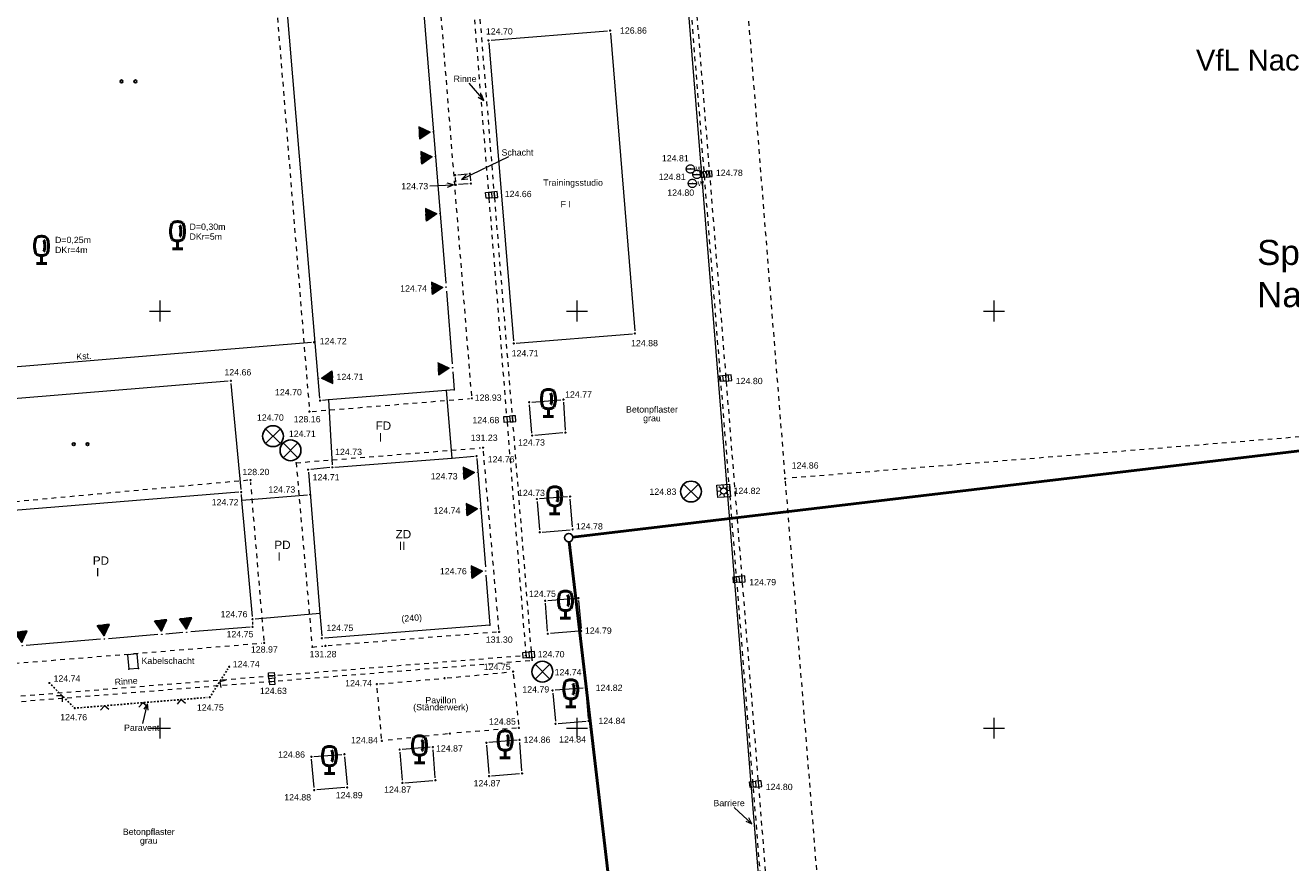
# Model space of a CAD drawing. Header units: metres. Extents: x 32377355 to 32378041, y 5707167 to 5708004.
# Tile 20 of 80: x 32377667 to 32377743, y 5707392 to 5707442. Entities that reach past the tile are written whole.
import ezdxf

# ---------------------------------------------------------------- set-up
doc = ezdxf.new("R2010")
doc.units = ezdxf.units.M
doc.header["$LTSCALE"] = 0.25
for name, pattern in [('LF1', [0]), ('LF2', [2.2, 1.1, -1.1]), ('LF33', [9.2, 0.1, 0, 9.1])]:
    doc.linetypes.add(name, pattern=pattern)
doc.layers.get('0').update_dxf_attribs({"color": 1, "linetype": 'CONTINUOUS'})
for name, color, linetype, lineweight in [('Bauwerke_ Einrichtungen_ Siedlungsf.', 201, 'CONTINUOUS', 25), ('Ebene 71', 71, 'CONTINUOUS', 0), ('Ebene 9082', 7, 'CONTINUOUS', 18), ('Flurstücke_ Grenzpunkte', 51, 'CONTINUOUS', 25), ('Neues Aufmaß Süd', 122, 'CONTINUOUS', 0), ('Plotbox', 1, 'CONTINUOUS', 0), ('Text zu Ebene 9082', 66, 'CONTINUOUS', 0)]:
    doc.layers.add(name, color=color, linetype=linetype, lineweight=lineweight)
doc.styles.add('Arial', font='Arial.ttf')
doc.styles.add('Hausnummer', font='Arial.ttf')
doc.styles.add('N 10  - Bezeichnungen in Bauwerke u. Einrichtungen', font='Arial.ttf')
doc.styles.add('Schrift rechtsgenei', font='Arial.ttf')

# ---------------------------------------------------------------- blocks, each defined once
blk = doc.blocks.new('S112')
at = {"color": 0, "lineweight": -2}
for p, q in [((-0.4, 0.4), (0, 0)), ((0, 0), (0.4, 0.4))]:
    blk.add_line(p, q, dxfattribs=at)
blk = doc.blocks.new('S246', base_point=(0, -0.42))
at = {"color": 0, "lineweight": -2}
for p, q in [((0, -0.29), (-0.25, 0.145)), ((-0.25, 0.145), (-0.225, 0.145)), ((-0.225, 0.145), (-0.2, 0.145)), ((0, -0.29), (-0.225, 0.145)), ((0, -0.29), (-0.2, 0.145)), ((-0.2, 0.145), (-0.175, 0.145)), ((-0.175, 0.145), (-0.15, 0.145)), ((-0.175, 0.145), (0, -0.29)), ((-0.15, 0.145), (-0.125, 0.145)), ((-0.15, 0.145), (0, -0.29)), ((-0.125, 0.145), (-0.1, 0.145)), ((0, -0.29), (-0.125, 0.145)), ((-0.1, 0.145), (-0.075, 0.145)), ((-0.1, 0.145), (0, -0.29)), ((-0.075, 0.145), (-0.05, 0.145)), ((-0.075, 0.145), (0, -0.29)), ((-0.05, 0.145), (-0.025, 0.145)), ((0, -0.29), (-0.05, 0.145)), ((-0.025, 0.145), (0, 0.145)), ((0, -0.29), (-0.025, 0.145)), ((0, 0.145), (0, -0.29)), ((0, 0.145), (0.025, 0.145)), ((0.025, 0.145), (0, -0.29)), ((0, -0.29), (0.25, 0.145)), ((0.15, 0.145), (0, -0.29)), ((0, -0.29), (0.225, 0.145)), ((0.2, 0.145), (0, -0.29)), ((0, -0.29), (0.175, 0.145)), ((0.1, 0.145), (0, -0.29)), ((0, -0.29), (0.125, 0.145)), ((0.05, 0.145), (0, -0.29)), ((0, -0.29), (0.075, 0.145)), ((0.05, 0.145), (0.025, 0.145)), ((0.075, 0.145), (0.05, 0.145)), ((0.1, 0.145), (0.075, 0.145)), ((0.125, 0.145), (0.1, 0.145)), ((0.15, 0.145), (0.125, 0.145)), ((0.175, 0.145), (0.15, 0.145)), ((0.2, 0.145), (0.175, 0.145)), ((0.225, 0.145), (0.2, 0.145)), ((0.25, 0.145), (0.225, 0.145))]:
    blk.add_line(p, q, dxfattribs=at)
blk.add_circle((0, -0.42), 0.01, dxfattribs=at)
blk = doc.blocks.new('S163')
at = {"lineweight": -2}
blk.add_hatch(color=0, dxfattribs=at).paths.add_polyline_path([(0, 0.031635, -1), (0, -0.031635, -1)], flags=0)
at = {"color": 0, "lineweight": -2}
blk.add_circle((0, 0), 0.031635, dxfattribs=at)
blk = doc.blocks.new('S9', base_point=(0, -0.5))
at = {"color": 0, "lineweight": -2}
for p, q in [((-0.5, -0.5), (-0.5, 0)), ((-0.5, 0), (-0.25, 0)), ((-0.25, 0), (0, 0)), ((-0.25, 0), (-0.25, -0.5)), ((0.25, 0), (0, 0)), ((0, 0), (0, -0.5)), ((0.5, 0), (0.25, 0)), ((0.25, -0.5), (0.25, 0)), ((0.5, -0.5), (0.5, 0)), ((-0.25, -0.5), (-0.5, -0.5)), ((0, -0.5), (-0.25, -0.5)), ((0, -0.5), (0.25, -0.5)), ((0.25, -0.5), (0.5, -0.5))]:
    blk.add_line(p, q, dxfattribs=at)
blk = doc.blocks.new('S147')
at = {"color": 0, "lineweight": -2}
for p, q in [((-0.5, 0.5), (0.5, 0.5)), ((-0.5, -0.5), (-0.5, 0.5)), ((-0.25, 0), (-0.5, 0)), ((-0.175, 0.175), (-0.35, 0.35)), ((0, 0.5), (0, 0.25)), ((0.175, 0.175), (0.35, 0.35)), ((0.25, 0), (0.5, 0)), ((0.5, 0.5), (0.5, -0.5)), ((0.5, -0.5), (-0.5, -0.5)), ((-0.175, -0.175), (-0.35, -0.35)), ((0, -0.25), (0, -0.5)), ((0.175, -0.175), (0.35, -0.35))]:
    blk.add_line(p, q, dxfattribs=at)
blk.add_circle((0, 0), 0.25, dxfattribs=at)
blk = doc.blocks.new('S51', base_point=(-0.1, 0))
at = {"color": 0, "lineweight": -2}
for p, q in [((-0.3, 0), (-0.297965, 0.028465)), ((-0.3, 0), (0.1, 0)), ((-0.297965, -0.028465), (-0.3, 0)), ((-0.297965, 0.028465), (-0.2919, 0.056345)), ((-0.2919, 0.056345), (-0.281925, 0.083085)), ((-0.281925, 0.083085), (-0.26825, 0.10813)), ((-0.26825, 0.10813), (-0.25115, 0.13097)), ((-0.25115, 0.13097), (-0.23097, 0.15115)), ((-0.23097, 0.15115), (-0.20813, 0.16825)), ((-0.20813, 0.16825), (-0.183085, 0.181925)), ((-0.183085, 0.181925), (-0.156345, 0.1919)), ((-0.156345, 0.1919), (-0.128465, 0.197965)), ((-0.128465, 0.197965), (-0.1, 0.2)), ((-0.1, 0.2), (-0.071535, 0.197965)), ((-0.071535, 0.197965), (-0.043655, 0.1919)), ((-0.043655, 0.1919), (-0.016915, 0.181925)), ((-0.016915, 0.181925), (0.00813, 0.16825)), ((0.00813, 0.16825), (0.03097, 0.15115)), ((0.03097, 0.15115), (0.05115, 0.13097)), ((0.05115, 0.13097), (0.06825, 0.10813)), ((0.06825, 0.10813), (0.081925, 0.083085)), ((0.081925, 0.083085), (0.0919, 0.056345)), ((0.0919, 0.056345), (0.097965, 0.028465)), ((0.097965, 0.028465), (0.1, 0)), ((0.1, 0), (0.097965, -0.028465)), ((-0.2919, -0.056345), (-0.297965, -0.028465)), ((-0.281925, -0.083085), (-0.2919, -0.056345)), ((-0.26825, -0.10813), (-0.281925, -0.083085)), ((-0.25115, -0.13097), (-0.26825, -0.10813)), ((-0.23097, -0.15115), (-0.25115, -0.13097)), ((-0.20813, -0.16825), (-0.23097, -0.15115)), ((-0.183085, -0.181925), (-0.20813, -0.16825)), ((-0.156345, -0.1919), (-0.183085, -0.181925)), ((-0.128465, -0.197965), (-0.156345, -0.1919)), ((-0.1, -0.2), (-0.128465, -0.197965)), ((-0.071535, -0.197965), (-0.1, -0.2)), ((-0.043655, -0.1919), (-0.071535, -0.197965)), ((-0.016915, -0.181925), (-0.043655, -0.1919)), ((0.00813, -0.16825), (-0.016915, -0.181925)), ((0.03097, -0.15115), (0.00813, -0.16825)), ((0.05115, -0.13097), (0.03097, -0.15115)), ((0.06825, -0.10813), (0.05115, -0.13097)), ((0.081925, -0.083085), (0.06825, -0.10813)), ((0.0919, -0.056345), (0.081925, -0.083085)), ((0.097965, -0.028465), (0.0919, -0.056345))]:
    blk.add_line(p, q, dxfattribs=at)
blk.add_point((-0.1, 0), dxfattribs=at)
at = {"color": 0, "lineweight": -2, "insert": (0.149065, -0.120795), "char_height": 0.24, "attachment_point": 7, "line_spacing_factor": 0.69, "style": 'Arial'}
blk.add_mtext('W', dxfattribs=at)
blk = doc.blocks.new('Gras_ Grünanlage_ -fläche_ -land')
at = {"lineweight": -2}
h = blk.add_hatch(color=0, dxfattribs=at)
h.paths.add_polyline_path([(-0.415, 0.085, -1), (-0.415, -0.085, -1)], flags=0)
h.paths.add_polyline_path([(0.415, 0.085, -1), (0.415, -0.085, -1)], flags=0)
at = {"color": 0, "lineweight": -2}
for centre in [(-0.415, 0), (0.415, 0)]:
    blk.add_circle(centre, 0.085, dxfattribs=at)
blk = doc.blocks.new('Einsteigeschacht')
at = {"color": 0, "lineweight": -2}
for p, q in [((-0.353585, 0.353585), (0.353585, -0.353585)), ((0.353585, 0.353585), (-0.353585, -0.353585))]:
    blk.add_line(p, q, dxfattribs=at)
blk.add_circle((0, 0), 0.5, dxfattribs=at)
blk = doc.blocks.new('Laubbaum', base_point=(0, -0.5))
at = {"color": 0, "lineweight": -2}
for p, q in [((-0.170865, 0.45636), (-0.13513, 0.47336)), ((-0.13513, 0.47336), (-0.097725, 0.4863)), ((-0.097725, 0.4863), (-0.05912, 0.495015)), ((-0.05912, 0.495015), (-0.01979, 0.4994)), ((-0.01979, 0.4994), (0.01979, 0.4994)), ((0.01979, 0.4994), (0.05912, 0.495015)), ((0.05912, 0.495015), (0.097725, 0.4863)), ((0.097725, 0.4863), (0.13513, 0.47336)), ((0.13513, 0.47336), (0.170865, 0.45636)), ((-0.25755, 0.14275), (-0.255405, 0.20252)), ((-0.255405, 0.08298), (-0.25755, 0.14275)), ((-0.255405, 0.20252), (-0.248985, 0.261985)), ((-0.248985, 0.023515), (-0.255405, 0.08298)), ((-0.248985, 0.261985), (-0.23832, 0.32084)), ((-0.23832, -0.03534), (-0.248985, 0.023515)), ((-0.23832, 0.32084), (-0.223465, 0.378775)), ((-0.223465, 0.378775), (-0.2045, 0.4355)), ((-0.2045, 0.4355), (-0.170865, 0.45636)), ((0.072, 0.3585), (0.09129, 0.335215)), ((0.09129, 0.335215), (0.105485, 0.308515)), ((0.114, 0), (0.104515, -0.021505)), ((0.105485, 0.308515), (0.114, 0.2795)), ((0.114, 0.2795), (0.118245, 0.13975)), ((0.118245, 0.13975), (0.114, 0)), ((0.170865, 0.45636), (0.2045, 0.4355)), ((0.2045, 0.4355), (0.223465, 0.378775)), ((0.223465, 0.378775), (0.23832, 0.32084)), ((0.23832, 0.32084), (0.248985, 0.261985)), ((0.248985, 0.023515), (0.23832, -0.03534)), ((0.248985, 0.261985), (0.255405, 0.20252)), ((0.255405, 0.08298), (0.248985, 0.023515)), ((0.255405, 0.20252), (0.25755, 0.14275)), ((0.25755, 0.14275), (0.255405, 0.08298)), ((-0.223465, -0.093275), (-0.23832, -0.03534)), ((-0.2045, -0.15), (-0.223465, -0.093275)), ((-0.17082, -0.170725), (-0.2045, -0.15)), ((-0.135065, -0.187615), (-0.17082, -0.170725)), ((-0.097665, -0.200465), (-0.135065, -0.187615)), ((-0.05908, -0.20912), (-0.097665, -0.200465)), ((-0.019775, -0.213475), (-0.05908, -0.20912)), ((0.019775, -0.213475), (-0.019775, -0.213475)), ((0, -0.2205), (0, -0.5)), ((0.05908, -0.20912), (0.019775, -0.213475)), ((0.097665, -0.200465), (0.05908, -0.20912)), ((0.09082, -0.04061), (0.0735, -0.0565)), ((0.104515, -0.021505), (0.09082, -0.04061)), ((0.135065, -0.187615), (0.097665, -0.200465)), ((0.17082, -0.170725), (0.135065, -0.187615)), ((0.2045, -0.15), (0.17082, -0.170725)), ((0.223465, -0.093275), (0.2045, -0.15)), ((0.23832, -0.03534), (0.223465, -0.093275)), ((0.1905, -0.5), (-0.1905, -0.5))]:
    blk.add_line(p, q, dxfattribs=at)
blk = doc.blocks.new('Grenzpunkt mit Abmarkung')
at = {"color": 0, "lineweight": -2}
blk.add_circle((0, 0), 0.5, dxfattribs=at)

msp = doc.modelspace()

# ---------------------------------------------------------------- linework, layer by layer
at = {"layer": 'Ebene 71', "color": 7, "linetype": 'Continuous', "lineweight": 9}
for p, q in [((32377674.374722, 5707424.997003), (32377675.624722, 5707424.997003)), ((32377674.999722, 5707424.372003), (32377674.999722, 5707425.622003)), ((32377699.374722, 5707424.997003), (32377700.624722, 5707424.997003)), ((32377699.999722, 5707424.372003), (32377699.999722, 5707425.622003)), ((32377724.374722, 5707424.997003), (32377725.624722, 5707424.997003)), ((32377724.999722, 5707424.372003), (32377724.999722, 5707425.622003)), ((32377674.374722, 5707399.997003), (32377675.624722, 5707399.997003)), ((32377674.999722, 5707399.372003), (32377674.999722, 5707400.622003)), ((32377699.374722, 5707399.997003), (32377700.624722, 5707399.997003)), ((32377699.999722, 5707399.372003), (32377699.999722, 5707400.622003)), ((32377724.374722, 5707399.997003), (32377725.624722, 5707399.997003)), ((32377724.999722, 5707399.372003), (32377724.999722, 5707400.622003))]:
    msp.add_line(p, q, dxfattribs=at)
at = {"layer": 'Flurstücke_ Grenzpunkte', "color": 7, "linetype": 'Continuous', "lineweight": 50}
for p, q in [((32377786.20447, 5707421.726475), (32377699.755973, 5707411.444528)), ((32377699.536865, 5707411.166705), (32377705.719578, 5707358.490298))]:
    msp.add_line(p, q, dxfattribs=at)
at = {"layer": 'Neues Aufmaß Süd', "color": 7, "linetype": 'LF2', "lineweight": 18}
for p, q in [((32377704.681115, 5707469.851425), (32377713.500433, 5707359.611477)), ((32377705.036327, 5707469.548577), (32377713.80301, 5707359.966528)), ((32377708.360923, 5707466.496925, 124.84), (32377712.456523, 5707415.10808, 124.858)), ((32377693.685442, 5707419.918073, 128.93), (32377690.367, 5707461.28593, 128.9)), ((32377680.747175, 5707458.464945, 128.165), (32377683.948268, 5707419.122058, 128.158)), ((32377694.735295, 5707431.770677), (32377693.56529, 5707446.22876)), ((32377695.064148, 5707431.797327), (32377693.894152, 5707446.255242)), ((32377695.825295, 5707418.334705), (32377694.735295, 5707431.770677)), ((32377696.154148, 5707418.3613), (32377695.064148, 5707431.797327)), ((32377684.113773, 5707418.981512, 128.17), (32377693.54467, 5707419.75249, 128.918)), ((32377696.95203, 5707404.366145), (32377695.825295, 5707418.334705)), ((32377697.307413, 5707404.06386), (32377696.154148, 5707418.3613)), ((32377746.06466, 5707417.673615, 125.141), (32377712.621783, 5707414.967388, 124.859)), ((32377683.160485, 5707415.903683), (32377694.216655, 5707416.795652)), ((32377695.318397, 5707405.915985, 131.3), (32377694.383045, 5707416.655017, 131.228)), ((32377683.160485, 5707415.903683), (32377684.122485, 5707404.858683)), ((32377680.27381, 5707414.854868, 128.199), (32377662.187633, 5707413.183135, 128.243)), ((32377681.236825, 5707405.257023, 128.961), (32377680.439617, 5707414.715982, 128.211)), ((32377712.481005, 5707414.80193, 124.858), (32377716.606438, 5707363.392072, 124.847)), ((32377695.178655, 5707405.750652, 131.301), (32377685.072788, 5707404.93535, 131.278)), ((32377662.990773, 5707403.608537, 128.933), (32377681.096673, 5707405.091467, 128.973)), ((32377684.122485, 5707404.858683), (32377684.766655, 5707404.910652)), ((32377681.512483, 5707403.118435), (32377696.95203, 5707404.366145)), ((32377681.53896, 5707402.78957), (32377697.307413, 5707404.06386)), ((32377666.116427, 5707401.88343), (32377681.512483, 5707403.118435)), ((32377688.15471, 5707402.64927, 124.743), (32377691.907733, 5707402.974735, 124.747)), ((32377692.213583, 5707403.00265, 124.747), (32377696.00886, 5707403.366352, 124.747)), ((32377696.1778, 5707403.228283, 124.752), (32377696.500643, 5707400.16172, 124.844)), ((32377666.143015, 5707401.554575), (32377681.53896, 5707402.78957)), ((32377688.287295, 5707399.381975, 124.838), (32377688.015147, 5707402.483028, 124.747)), ((32377696.363673, 5707399.996457, 124.849), (32377692.53377, 5707399.682545, 124.837)), ((32377692.228048, 5707399.6535, 124.837), (32377688.453395, 5707399.245505, 124.842))]:
    msp.add_line(p, q, dxfattribs=at)
at = {"layer": 'Neues Aufmaß Süd', "color": 7, "linetype": 'LF1', "lineweight": 18}
for p, q in [((32377704.858078, 5707465.501938, 124.82), (32377713.124365, 5707363.101065, 124.826)), ((32377689.377113, 5707460.63294, 124.749), (32377692.126168, 5707426.673545, 124.737)), ((32377684.583898, 5707419.782027, 124.698), (32377681.215545, 5707459.974975, 124.65)), ((32377694.84479, 5707441.2363, 124.748), (32377701.832653, 5707441.797705, 126.81)), ((32377701.998248, 5707441.65695, 126.838), (32377703.459195, 5707423.807052, 124.901)), ((32377694.704465, 5707441.07097, 124.703), (32377696.191978, 5707423.209035, 124.713)), ((32377692.73071, 5707432.716013, 124.731), (32377692.706733, 5707432.997992, 124.733)), ((32377692.846675, 5707433.164655, 124.731), (32377693.425767, 5707433.216347, 124.714)), ((32377693.482742, 5707432.627625, 124.712), (32377692.8967, 5707432.576377, 124.725)), ((32377693.593513, 5707433.077152, 124.709), (32377693.62093, 5707432.79385, 124.709)), ((32377692.165275, 5707426.19046), (32377692.517662, 5707421.837368)), ((32377696.357767, 5707423.068595, 124.717), (32377703.318675, 5707423.641408, 124.88)), ((32377684.087683, 5707423.114325, 124.721), (32377661.75876, 5707421.26468, 124.835)), ((32377692.55677, 5707421.354283), (32377692.6437, 5707420.280415)), ((32377679.09269, 5707420.801245, 124.661), (32377661.775752, 5707419.357757, 124.78)), ((32377679.855408, 5707414.301895, 124.722), (32377679.260035, 5707420.661108, 124.661)), ((32377685.094983, 5707419.669337), (32377684.749783, 5707419.641393)), ((32377692.145438, 5707420.24008), (32377685.094983, 5707419.669337)), ((32377685.094983, 5707419.669337), (32377685.325625, 5707415.782295)), ((32377692.6437, 5707420.280415), (32377692.145438, 5707420.24008)), ((32377692.145438, 5707420.24008), (32377692.485668, 5707416.18436)), ((32377697.286837, 5707419.541717, 124.744), (32377699.032607, 5707419.675288, 124.765)), ((32377697.29719, 5707417.681967, 124.728), (32377697.147253, 5707419.377038, 124.741)), ((32377699.19457, 5707419.533695, 124.767), (32377699.290872, 5707417.86531, 124.767)), ((32377699.146805, 5707417.697932, 124.764), (32377697.463638, 5707417.54307, 124.73)), ((32377685.487822, 5707415.640893), (32377692.485668, 5707416.18436)), ((32377692.485668, 5707416.18436), (32377693.827633, 5707416.289955)), ((32377693.992768, 5707416.148912, 124.765), (32377694.503713, 5707409.655587, 124.764)), ((32377683.893293, 5707415.335955), (32377684.58651, 5707406.89599)), ((32377685.181865, 5707415.614285, 124.726), (32377684.033578, 5707415.50372, 124.709)), ((32377679.716667, 5707414.136507, 124.723), (32377662.822775, 5707412.757495, 124.699)), ((32377679.914398, 5707413.65111), (32377679.883445, 5707413.996052)), ((32377679.914398, 5707413.65111), (32377683.850632, 5707413.979405)), ((32377680.539997, 5707406.67895), (32377679.914398, 5707413.65111)), ((32377697.611215, 5707413.577948, 124.735), (32377697.749228, 5707411.887055, 124.742)), ((32377699.433582, 5707413.8676, 124.761), (32377697.75186, 5707413.742402, 124.736)), ((32377699.726932, 5707412.05811, 124.774), (32377699.59851, 5707413.725893, 124.764)), ((32377697.914712, 5707411.747235, 124.745), (32377699.58573, 5707411.891767, 124.773)), ((32377694.54173, 5707409.172415), (32377694.777705, 5707406.173542)), ((32377698.237685, 5707405.803093, 124.757), (32377698.105758, 5707407.480913, 124.751)), ((32377698.246805, 5707407.64611, 124.754), (32377699.925638, 5707407.778892, 124.783)), ((32377700.092163, 5707407.638027, 124.787), (32377700.23828, 5707405.974975, 124.792)), ((32377680.706643, 5707406.540032), (32377684.58651, 5707406.89599)), ((32377684.58651, 5707406.89599), (32377684.693675, 5707405.53409)), ((32377680.400665, 5707406.048555), (32377676.84446, 5707405.759385)), ((32377680.553723, 5707406.37244, 124.753), (32377680.553723, 5707406.214565, 124.75)), ((32377694.777705, 5707406.173542), (32377684.85881, 5707405.393047)), ((32377671.42874, 5707405.319008), (32377666.979162, 5707404.957193)), ((32377674.866648, 5707405.59856), (32377671.91181, 5707405.35829)), ((32377676.361388, 5707405.720105), (32377675.349718, 5707405.63784)), ((32377700.098723, 5707405.808857, 124.79), (32377698.40272, 5707405.663147, 124.76)), ((32377673.711107, 5707403.569012), (32377673.638703, 5707404.445837)), ((32377673.057328, 5707404.39783), (32377673.129735, 5707403.521005)), ((32377673.711107, 5707403.569012), (32377673.129735, 5707403.521005)), ((32377700.373645, 5707402.398795, 124.821), (32377698.685798, 5707402.264208, 124.793)), ((32377700.681765, 5707400.580017, 124.839), (32377700.539678, 5707402.257988, 124.824)), ((32377698.546778, 5707402.099082, 124.795), (32377698.701665, 5707400.41392, 124.837)), ((32377698.868748, 5707400.273838, 124.841), (32377700.541695, 5707400.414165, 124.84)), ((32377696.407722, 5707399.276867, 124.861), (32377694.72172, 5707399.132135, 124.858)), ((32377696.691883, 5707397.43618, 124.862), (32377696.57156, 5707399.136823, 124.861)), ((32377684.230848, 5707398.294555, 124.864), (32377685.899595, 5707398.42045, 124.858)), ((32377689.37946, 5707398.554968, 124.857), (32377689.519983, 5707396.867035, 124.869)), ((32377691.204588, 5707398.845542, 124.865), (32377689.519855, 5707398.719462, 124.857)), ((32377691.498015, 5707397.022118, 124.872), (32377691.369428, 5707398.703885, 124.867)), ((32377694.58085, 5707398.96592, 124.859), (32377694.714593, 5707397.278085, 124.872)), ((32377684.232855, 5707396.438025, 124.874), (32377684.090588, 5707398.12998, 124.865)), ((32377686.066105, 5707398.279022, 124.86), (32377686.213337, 5707396.59598, 124.886)), ((32377689.685815, 5707396.726005, 124.87), (32377691.356628, 5707396.857, 124.873)), ((32377694.879795, 5707397.137242, 124.872), (32377696.549648, 5707397.270762, 124.863)), ((32377686.073645, 5707396.430793, 124.887), (32377684.398798, 5707396.29721, 124.876))]:
    msp.add_line(p, q, dxfattribs=at)
at = {"layer": 'Neues Aufmaß Süd', "color": 7, "linetype": 'LF33', "lineweight": 25}
for p, q in [((32377678.065303, 5707401.97547, 124.748), (32377679.06614, 5707403.544535, 124.739)), ((32377668.474773, 5707402.592883, 124.741), (32377669.77767, 5707401.30112, 124.754)), ((32377670.039788, 5707401.205347, 124.755), (32377677.829655, 5707401.833655, 124.749))]:
    msp.add_line(p, q, dxfattribs=at)
at = {"layer": 'Neues Aufmaß Süd', "color": 7, "linetype": 'Continuous', "lineweight": 18}
for points in [[(32377673.974485, 5707400.281475), (32377674.241545, 5707401.461432)], [(32377674.280683, 5707401.06809), (32377674.241545, 5707401.461432), (32377674.03685, 5707401.123278)], [(32377709.417963, 5707395.235715), (32377710.485658, 5707394.267052)], [(32377710.123935, 5707394.426447), (32377710.485658, 5707394.267052), (32377710.291917, 5707394.611603)]]:
    msp.add_lwpolyline(points, dxfattribs=at)
at = {"layer": 'Neues Aufmaß Süd', "color": 7, "lineweight": 18}
for p in [(32377694.735295, 5707431.770677), (32377695.064148, 5707431.797327), (32377685.094983, 5707419.669337), (32377692.145438, 5707420.24008), (32377692.6437, 5707420.280415), (32377695.825295, 5707418.334705), (32377696.154148, 5707418.3613), (32377683.160485, 5707415.903683), (32377692.485668, 5707416.18436), (32377679.914398, 5707413.65111), (32377684.58651, 5707406.89599), (32377694.777705, 5707406.173542), (32377673.638703, 5707404.445837), (32377684.122485, 5707404.858683), (32377696.95203, 5707404.366145), (32377697.307413, 5707404.06386), (32377673.129735, 5707403.521005), (32377673.711107, 5707403.569012), (32377681.512483, 5707403.118435), (32377681.53896, 5707402.78957)]:
    msp.add_point(p, dxfattribs=at)
at = {"layer": 'Plotbox', "color": 7, "linetype": 'LF1', "lineweight": 18}
msp.add_line((32377673.638703, 5707404.445837), (32377673.057328, 5707404.39783), dxfattribs=at)
at = {"layer": 'Plotbox', "color": 7, "lineweight": 18}
msp.add_point((32377673.057328, 5707404.39783), dxfattribs=at)
at = {"layer": 'Text zu Ebene 9082', "color": 7, "linetype": 'Continuous', "lineweight": 18}
for points in [[(32377693.52055, 5707438.65033), (32377694.415603, 5707437.610732)], [(32377694.076203, 5707437.81336), (32377694.415603, 5707437.610732), (32377694.26566, 5707437.976475)], [(32377695.885143, 5707434.233625), (32377693.067072, 5707432.877515)], [(32377691.179525, 5707432.508325), (32377692.601178, 5707432.5565)], [(32377692.230625, 5707432.418872), (32377692.601178, 5707432.5565), (32377692.222158, 5707432.668727)], [(32377693.35078, 5707433.15276), (32377693.067072, 5707432.877515), (32377693.459185, 5707432.927488)]]:
    msp.add_lwpolyline(points, dxfattribs=at)

# ---------------------------------------------------------------- block references
at = {"layer": 'Ebene 9082', "color": 116, "lineweight": 25, "true_color": 0x008230}
for p in [(32377673.108505, 5707438.764158), (32377670.238263, 5707417.02085)]:
    msp.add_blockref('Gras_ Grünanlage_ -fläche_ -land', p, dxfattribs=at)
at = {"layer": 'Ebene 9082', "color": 116, "lineweight": 50, "true_color": 0x008230, "xscale": 1.625, "yscale": 1.625, "zscale": 1.625}
for p in [(32377676.051723, 5707428.736003, 124.956), (32377667.896722, 5707427.855003, 124.953), (32377698.284722, 5707418.674003, 124.773), (32377698.663723, 5707412.845002, 124.803), (32377699.305723, 5707406.584002, 124.843), (32377699.628723, 5707401.277002, 124.878), (32377690.560723, 5707397.908002, 124.882), (32377695.688723, 5707398.207003, 124.914), (32377685.161722, 5707397.278002, 124.909)]:
    msp.add_blockref('Laubbaum', p, dxfattribs=at)
at = {"layer": 'Ebene 9082', "color": 7, "lineweight": 25, "xscale": 1.25, "yscale": 1.25, "zscale": 1.25}
for p in [(32377681.771722, 5707417.497003, 124.697), (32377682.824723, 5707416.647002, 124.709), (32377706.833723, 5707414.177002, 124.83), (32377697.922722, 5707403.380002, 124.743)]:
    msp.add_blockref('Einsteigeschacht', p, dxfattribs=at)
at = {"layer": 'Flurstücke_ Grenzpunkte', "color": 7, "lineweight": 25, "xscale": 0.5, "yscale": 0.5, "zscale": 0.5}
msp.add_blockref('Grenzpunkt mit Abmarkung', (32377699.507723, 5707411.415002), dxfattribs=at)
at = {"layer": 'Neues Aufmaß Süd', "color": 7, "lineweight": 25, "xscale": 0.88, "yscale": 0.88, "zscale": 0.88}
for p in [(32377701.985723, 5707441.810003, 126.855), (32377694.691723, 5707441.224003, 124.703), (32377693.578722, 5707433.230003, 124.71), (32377692.693723, 5707433.151003, 124.735), (32377692.743723, 5707432.563002, 124.729), (32377693.635722, 5707432.641002, 124.708), (32377703.471723, 5707423.654002, 124.884), (32377684.240722, 5707423.127002, 124.72), (32377696.204723, 5707423.056002, 124.713), (32377679.245723, 5707420.814002, 124.66), (32377684.596723, 5707419.629002, 124.698), (32377693.697723, 5707419.765003, 128.93), (32377699.185723, 5707419.687002, 124.767), (32377683.960723, 5707418.969003, 128.158), (32377697.133723, 5707419.530002, 124.742), (32377697.310723, 5707417.529002, 124.727), (32377699.299723, 5707417.712002, 124.767), (32377694.369723, 5707416.808002, 131.227), (32377693.980723, 5707416.302002, 124.765), (32377683.880723, 5707415.489002, 124.707), (32377685.334723, 5707415.629002, 124.728), (32377680.426723, 5707414.869002, 128.199), (32377712.468722, 5707414.955002, 124.858), (32377679.869723, 5707414.149002, 124.723), (32377684.003665, 5707413.992167, 124.734), (32377697.598723, 5707413.731003, 124.734), (32377699.586723, 5707413.879002, 124.763), (32377697.761723, 5707411.734002, 124.743), (32377699.738722, 5707411.905002, 124.775), (32377698.093722, 5707407.634003, 124.751), (32377700.078722, 5707407.791002, 124.786), (32377680.553723, 5707406.526003, 124.755), (32377680.553723, 5707406.061002, 124.748), (32377684.705722, 5707405.381002, 124.747), (32377695.331723, 5707405.763002, 131.301), (32377698.249722, 5707405.650003, 124.757), (32377700.251722, 5707405.822003, 124.793), (32377681.249722, 5707405.104002, 128.973), (32377684.919723, 5707404.923003, 131.278), (32377679.148722, 5707403.674003, 124.738), (32377692.060723, 5707402.988002, 124.747), (32377696.161722, 5707403.381002, 124.747), (32377668.365722, 5707402.701003, 124.74), (32377688.001722, 5707402.636002, 124.743), (32377698.532722, 5707402.252002, 124.791), (32377700.526723, 5707402.411002, 124.823), (32377677.982723, 5707401.846002, 124.749), (32377669.886723, 5707401.193002, 124.755), (32377696.516723, 5707400.009003, 124.849), (32377698.715723, 5707400.261002, 124.841), (32377700.694722, 5707400.427002, 124.84), (32377688.300723, 5707399.229002, 124.842), (32377692.380723, 5707399.670002, 124.837), (32377694.568723, 5707399.119002, 124.858), (32377696.560723, 5707399.290002, 124.861), (32377686.052723, 5707398.432002, 124.858), (32377689.366723, 5707398.708003, 124.856), (32377691.357723, 5707398.857002, 124.866), (32377684.077723, 5707398.283002, 124.864), (32377691.509723, 5707396.869002, 124.873), (32377694.726723, 5707397.125002, 124.873), (32377696.702723, 5707397.283002, 124.862), (32377684.245723, 5707396.285002, 124.875), (32377686.226723, 5707396.443002, 124.888), (32377689.532722, 5707396.714003, 124.87)]:
    msp.add_blockref('S163', p, dxfattribs=at)
at = {"layer": 'Neues Aufmaß Süd', "color": 7, "lineweight": 18}
for name, p, xscale, yscale, zscale, rotation in [('S246', (32377691.391723, 5707435.740002, 124.735), 1.5, 1.5, 1.5, 94.628), ('S246', (32377691.503723, 5707434.254002, 124.742), 1.5, 1.5, 1.5, 94.628), ('S9', (32377707.761723, 5707433.026003, 124.777), 0.7, 0.7, 0.7, 4.573999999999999), ('S9', (32377694.899723, 5707431.784002, 124.656), 0.7, 0.7, 0.7, 4.638), ('S246', (32377691.784722, 5707430.836002, 124.75), 1.5, 1.5, 1.5, 94.628), ('S246', (32377692.145723, 5707426.432002, 124.737), 1.5, 1.5, 1.5, 94.628), ('S246', (32377692.537215, 5707421.595825), 1.5, 1.5, 1.5, 94.628), ('S246', (32377684.492723, 5707420.966002, 124.706), 1.5, 1.5, 1.5, 274.694), ('S9', (32377708.926723, 5707420.799003, 124.798), 0.7, 0.7, 0.7, 4.573999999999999), ('S9', (32377695.989723, 5707418.348002, 124.682), 0.7, 0.7, 0.7, 4.638), ('S246', (32377694.045722, 5707415.331002, 124.734), 1.5, 1.5, 1.5, 94.499), ('S147', (32377708.792723, 5707414.215002, 124.816), 0.75, 0.75, 0.75, 274.331), ('S246', (32377694.226723, 5707413.157003, 124.74), 1.5, 1.5, 1.5, 94.499), ('S246', (32377694.522723, 5707409.414002, 124.764), 1.5, 1.5, 1.5, 94.499), ('S9', (32377709.732723, 5707408.741003, 124.791), 0.7, 0.7, 0.7, 4.573999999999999), ('S246', (32377671.670275, 5707405.33865), 1.5, 1.5, 1.5, 4.649), ('S246', (32377675.108183, 5707405.6182), 1.5, 1.5, 1.5, 4.649), ('S246', (32377676.602922, 5707405.739745), 1.5, 1.5, 1.5, 4.649), ('S246', (32377666.737628, 5707404.937552), 1.5, 1.5, 1.5, 4.649), ('S9', (32377697.129723, 5707404.215002, 124.701), 0.7, 0.7, 0.7, 4.62), ('S112', (32377678.579165, 5707402.78108, 124.743), 0.625, 0.625, 0.625, 237.468), ('S9', (32377681.525722, 5707402.954002, 124.629), 0.7, 0.7, 0.7, 274.62), ('S112', (32377669.143975, 5707401.9294, 124.748), 0.625, 0.625, 0.625, 135.246), ('S112', (32377673.95964, 5707401.521513, 124.752), 0.625, 0.625, 0.625, 184.612), ('S112', (32377676.252195, 5707401.706423, 124.75), 0.625, 0.625, 0.625, 184.612), ('S112', (32377671.667085, 5707401.3366, 124.754), 0.625, 0.625, 0.625, 184.612), ('S9', (32377710.724723, 5707396.465002, 124.797), 0.7, 0.7, 0.7, 4.573999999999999)]:
    msp.add_blockref(name, p, dxfattribs=dict(at, xscale=xscale, yscale=yscale, zscale=zscale, rotation=rotation))
at = {"layer": 'Neues Aufmaß Süd', "color": 7, "lineweight": 18, "xscale": 1.25, "yscale": 1.25, "zscale": 1.25}
for p in [(32377706.798723, 5707433.516002, 124.812), (32377707.187723, 5707433.185003, 124.81), (32377706.914723, 5707432.649002, 124.805)]:
    msp.add_blockref('S51', p, dxfattribs=at)

# ---------------------------------------------------------------- texts
at = {"layer": 'Bauwerke_ Einrichtungen_ Siedlungsf.', "color": 7, "lineweight": 50, "insert": (32377737.105597, 5707439.397002), "char_height": 1.25, "attachment_point": 7, "line_spacing_factor": 0.69, "style": 'N 10  - Bezeichnungen in Bauwerke u. Einrichtungen'}
msp.add_mtext('VfL Nachwuchszentrum', dxfattribs=at)
at = {"layer": 'Neues Aufmaß Süd', "color": 7, "lineweight": 18, "attachment_point": 7, "line_spacing_factor": 0.69}
for s, insert, char_height, style in [('126.86', (32377702.574623, 5707441.621252, 126.855), 0.3775, 'Schrift rechtsgenei'), ('F I', (32377699.016587, 5707431.222157), 0.3775, 'Hausnummer'), ('D=0,30m', (32377676.769805, 5707429.79389), 0.3775, 'Schrift rechtsgenei'), ('D=0,25m', (32377668.70486, 5707429.000192), 0.3775, 'Schrift rechtsgenei'), ('DKr=5m', (32377676.769805, 5707429.26539), 0.3775, 'Schrift rechtsgenei'), ('DKr=4m', (32377668.70486, 5707428.471692), 0.3775, 'Schrift rechtsgenei'), ('Sportplatz', (32377740.771613, 5707427.308635), 1.5, 'Hausnummer'), ('Naturrasen', (32377740.771613, 5707425.208635), 1.5, 'Hausnummer'), ('Betonpflaster', (32377702.939335, 5707418.798815), 0.3775, 'Schrift rechtsgenei'), ('FD', (32377687.923572, 5707417.877523), 0.5, 'Hausnummer'), ('       grau', (32377702.939335, 5707418.270315), 0.3775, 'Schrift rechtsgenei'), (' I', (32377687.923572, 5707417.177523), 0.5, 'Hausnummer'), ('ZD', (32377689.125227, 5707411.370882), 0.5, 'Hausnummer'), ('PD', (32377681.858955, 5707410.729195), 0.5, 'Hausnummer'), (' II', (32377689.125227, 5707410.670882), 0.5, 'Hausnummer'), (' I', (32377681.858955, 5707410.029195), 0.5, 'Hausnummer'), ('PD', (32377670.972233, 5707409.789727), 0.5, 'Hausnummer'), (' I', (32377670.972233, 5707409.089727), 0.5, 'Hausnummer'), ('Kabelschacht', (32377673.88954, 5707403.838795), 0.3775, 'Schrift rechtsgenei'), ('(Ständerwerk)', (32377690.177823, 5707400.948317), 0.3775, 'Schrift rechtsgenei'), ('     Pavillon', (32377690.177823, 5707401.476817), 0.3775, 'Schrift rechtsgenei'), ('Paravent', (32377672.844278, 5707399.828475), 0.3775, 'Schrift rechtsgenei'), ('Barriere', (32377708.178795, 5707395.311215), 0.3775, 'Schrift rechtsgenei'), ('Betonpflaster', (32377672.770835, 5707393.481667), 0.3775, 'Schrift rechtsgenei'), ('       grau', (32377672.770835, 5707392.953167), 0.3775, 'Schrift rechtsgenei')]:
    msp.add_mtext(s, dxfattribs=dict(at, insert=insert, char_height=char_height, style=style))
at = {"layer": 'Neues Aufmaß Süd', "color": 7, "lineweight": 18, "char_height": 0.3775, "attachment_point": 7, "line_spacing_factor": 0.69}
for s, insert, rotation, style in [('Trainingsstudio', (32377697.976537, 5707432.392052), 359.99902597, 'Hausnummer'), ('Kst.', (32377669.998638, 5707422.063517), 4.44804113, 'Schrift rechtsgenei'), ('(240)', (32377689.495887, 5707406.249627), 4.44217902, 'Hausnummer')]:
    msp.add_mtext(s, dxfattribs=dict(at, insert=insert, rotation=rotation, style=style))
at = {"layer": 'Text zu Ebene 9082', "color": 7, "lineweight": 18, "char_height": 0.3775, "attachment_point": 7, "line_spacing_factor": 0.69, "style": 'Schrift rechtsgenei'}
for s, insert in [('124.70', (32377694.533978, 5707441.568297, 124.703)), ('124.81', (32377705.085155, 5707433.960247, 124.812)), ('124.81', (32377704.898275, 5707432.848353, 124.81)), ('124.78', (32377708.323863, 5707433.09143, 124.777)), ('124.73', (32377689.463787, 5707432.289223, 124.729)), ('124.66', (32377695.664418, 5707431.8201, 124.656)), ('124.80', (32377705.409725, 5707431.900857, 124.805)), ('124.74', (32377689.397495, 5707426.16534, 124.737)), ('124.72', (32377684.579983, 5707423.00882, 124.72)), ('124.71', (32377696.07996, 5707422.277122, 124.713)), ('124.88', (32377703.238535, 5707422.882067, 124.884)), ('124.66', (32377678.85863, 5707421.13154, 124.66)), ('124.71', (32377685.580423, 5707420.859063, 124.706)), ('124.70', (32377681.890967, 5707419.937812, 124.698)), ('124.80', (32377709.515623, 5707420.610252, 124.798)), ('128.93', (32377693.865155, 5707419.611435, 128.93)), ('124.77', (32377699.28136, 5707419.809933, 124.767)), ('124.70', (32377680.809138, 5707418.419347, 124.697)), ('128.16', (32377683.01359, 5707418.322512, 128.158)), ('124.68', (32377693.7283, 5707418.26891, 124.682)), ('124.71', (32377682.725735, 5707417.455505, 124.709)), ('131.23', (32377693.627345, 5707417.20916, 131.227)), ('124.73', (32377696.462517, 5707416.927265, 124.727)), ('124.73', (32377685.4947, 5707416.35911, 124.728)), ('124.76', (32377694.644515, 5707415.918287, 124.765)), ('124.86', (32377712.869288, 5707415.550435, 124.858)), ('128.20', (32377679.940873, 5707415.155905, 128.199)), ('124.71', (32377684.148403, 5707414.84196, 124.707)), ('124.73', (32377691.22809, 5707414.897057, 124.734)), ('124.73', (32377681.495143, 5707414.108722, 124.734)), ('124.73', (32377696.461982, 5707413.901302, 124.734)), ('124.83', (32377704.34147, 5707413.97514, 124.83)), ('124.82', (32377709.381623, 5707414.026252, 124.816)), ('124.72', (32377678.096223, 5707413.349515, 124.723)), ('124.74', (32377691.398233, 5707412.85504, 124.74)), ('124.78', (32377699.933488, 5707411.8977, 124.775)), ('124.76', (32377691.776305, 5707409.206008, 124.764)), ('124.79', (32377710.321623, 5707408.552252, 124.791)), ('124.75', (32377697.11923, 5707407.85693, 124.751)), ('124.76', (32377678.629122, 5707406.634518, 124.755)), ('124.75', (32377684.973385, 5707405.806655, 124.747)), ('124.79', (32377700.468815, 5707405.645603, 124.793)), ('124.75', (32377678.989758, 5707405.437875, 124.748)), ('131.30', (32377694.530458, 5707405.106585, 131.301)), ('128.97', (32377680.448678, 5707404.51989, 128.973)), ('131.28', (32377683.966408, 5707404.241717, 131.278)), ('124.70', (32377697.640213, 5707404.232832, 124.701)), ('124.74', (32377679.363823, 5707403.649318, 124.738)), ('124.75', (32377694.410213, 5707403.480477, 124.747)), ('124.74', (32377668.61476, 5707402.784145, 124.74)), ('124.74', (32377686.09954, 5707402.502852, 124.743)), ('124.74', (32377698.656855, 5707403.158845, 124.743)), ('124.63', (32377680.990943, 5707402.037, 124.629)), ('124.79', (32377696.720178, 5707402.12476, 124.791)), ('124.82', (32377701.115623, 5707402.222253, 124.823)), ('124.75', (32377677.20962, 5707401.040183, 124.749)), ('124.76', (32377669.01444, 5707400.45886, 124.755)), ('124.85', (32377694.721078, 5707400.199445, 124.849)), ('124.84', (32377701.283622, 5707400.238253, 124.84)), ('124.84', (32377686.449423, 5707399.08517, 124.842)), ('124.86', (32377696.796195, 5707399.10946, 124.861)), ('124.84', (32377698.927122, 5707399.128503, 124.841)), ('124.86', (32377682.078157, 5707398.218705, 124.864)), ('124.87', (32377691.544658, 5707398.587045, 124.866)), ('124.87', (32377693.795892, 5707396.495102, 124.873)), ('124.88', (32377682.443753, 5707395.655078, 124.875)), ('124.89', (32377685.535023, 5707395.785315, 124.888)), ('124.87', (32377688.435553, 5707396.118077, 124.87)), ('124.80', (32377711.313623, 5707396.276252, 124.797))]:
    msp.add_mtext(s, dxfattribs=dict(at, insert=insert))
for s, insert, rotation in [('Rinne', (32377692.601185, 5707438.724685), 0.07139058), ('Schacht', (32377695.477408, 5707434.30698), 0.30137724), ('Rinne', (32377672.294485, 5707402.56092), 3.98044409)]:
    msp.add_mtext(s, dxfattribs=dict(at, insert=insert, rotation=rotation))

doc.saveas('drawing.dxf')
